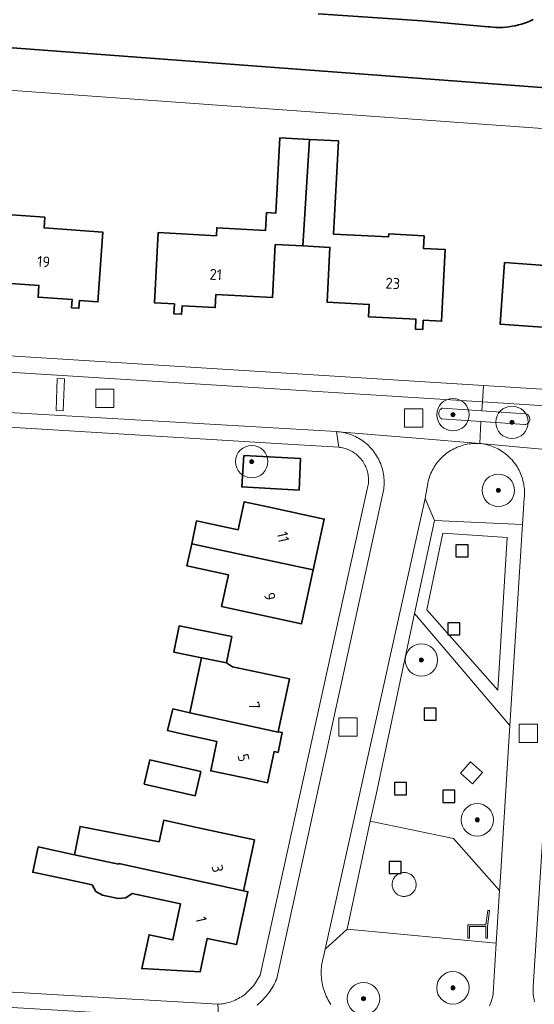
# Model space of a CAD drawing. Extents: x 154222 to 160093, y 456746 to 462495.
# Tile 125 of 254: x 157912 to 157975, y 461078 to 461199. Entities that reach past the tile are written whole.
import ezdxf
from ezdxf.enums import TextEntityAlignment as Align

# ---------------------------------------------------------------- set-up
doc = ezdxf.new("R2010")
doc.units = 0
doc.header["$LTSCALE"] = 0.75
doc.layers.get('0').update_dxf_attribs({"linetype": 'CONTINUOUS'})
for name, color, linetype, lineweight in [('B-XX-GK-BESCHOEIING-G', 252, 'GK-BESCHOEIING', 35), ('B-XX-GR-BEPLANTING_CULTUUR_BODEMBEDEKKER-GV', 252, 'CONTINUOUS', 18), ('B-XX-GR-BEPLANTING_CULTUUR_BOSPLANTSOEN-GV', 252, 'CONTINUOUS', 18), ('B-XX-GR-BEPLANTING_CULTUUR_HEESTERS-GV', 252, 'CONTINUOUS', 18), ('B-XX-GR-BOOM-S', 252, 'CONTINUOUS', 25), ('B-XX-GR-HAAG-GV', 252, 'CONTINUOUS', 13), ('B-XX-IE-MEUBILAIR_WEGMEUBILAIR-S', 252, 'CONTINUOUS', 25), ('B-XX-OG-BEBOUWING-GV', 6, 'CONTINUOUS', 35), ('B-XX-OG-BEBOUWING-T18', 1, 'CONTINUOUS', 18), ('B-XX-OG-TERREIN_CULTUURSCHEIDING-GV', 252, 'CONTINUOUS', 18), ('B-XX-OG-TERREIN_ERF-GV', 252, 'CONTINUOUS', 18), ('B-XX-OG-WATER_SLOOT-GV', 252, 'CONTINUOUS', 18), ('B-XX-RI-GWA_RIOOLPUT-S', 252, 'CONTINUOUS', 25), ('B-XX-VH-VERHARDING_BETONSTRAATSTEEN-GV', 252, 'CONTINUOUS', 18), ('B-XX-VH-VERHARDING_HOUTSNIPPERS-GV', 252, 'CONTINUOUS', 18), ('B-XX-VH-VERHARDING_STRAATBAKSTEEN-GV', 252, 'CONTINUOUS', 18), ('B-XX-VH-VERHARDING_TEGEL-GV', 252, 'CONTINUOUS', 18), ('B-XX-VH-VERHARDING_TEGEL_RUBBER-GV', 252, 'CONTINUOUS', 18)]:
    doc.layers.add(name, color=color, linetype=linetype, lineweight=lineweight)
doc.styles.add('NLCS-ISO-M-T18', font='NLCS-ISO.ttf', dxfattribs={"height": 1.8})
doc.linetypes.add('GK-BESCHOEIING', pattern='A,30,-5,[1,NLCS.SHX,S=1,R=0,X=0,Y=0],-5', length=40)

# ---------------------------------------------------------------- blocks, each defined once
blk = doc.blocks.new('SRI-PUT_INSPECTIEPUT_RIOOLPUT-SO')
at = {"color": 0, "linetype": 'ByBlock', "lineweight": 18}
blk.add_lwpolyline([(-1.125, -1.125), (1.125, -1.125), (1.125, 1.125), (-1.125, 1.125)], close=True, dxfattribs=at)
blk = doc.blocks.new('SIE-WEG_ZITBANK-SO')
at = {"color": 0, "linetype": 'ByBlock', "lineweight": 18}
blk.add_lwpolyline([(-0.91, -1.63), (-0.91, -0.2), (1.09, -0.2), (1.09, -1.63), (1.29, -1.63), (1.29, -0.21), (1.54, 1.78), (1.33, 1.78), (1.11, 0), (-1.11, 0), (-1.11, -1.63)], close=True, dxfattribs=at)
blk = doc.blocks.new('SIE-WEG_SPEELTOESTEL-SO')
at = {"flags": 128}
blk.add_lwpolyline([(-0.75, -0.75), (0.75, -0.75), (0.75, 0.75), (-0.75, 0.75)], close=True, dxfattribs=at)
blk = doc.blocks.new('SGR-BOOM_01-SO')
at = {"linetype": 'ByBlock', "lineweight": 18}
h = blk.add_hatch(color=0, dxfattribs=at)
h.dxf.hatch_style = 1
edge = h.paths.add_edge_path()
edge.add_arc((0, 0), 0.25, 0, 360)
at = {"color": 0, "linetype": 'ByBlock', "lineweight": 18}
for radius in [2, 0.25]:
    blk.add_circle((0, 0), radius, dxfattribs=at)

msp = doc.modelspace()

# ---------------------------------------------------------------- linework, layer by layer
at = {"layer": 'B-XX-GK-BESCHOEIING-G'}
for points in [[(157792.283, 461212.931), (157796.967, 461209.046), (157802.68, 461204.059), (158000, 461189.259), (158139.545, 461179.744)], [(157975.322, 461199.42), (157974.967, 461199.254), (157974.604, 461199.103), (157974.236, 461198.967), (157973.863, 461198.846), (157973.485, 461198.741), (157973.102, 461198.65), (157972.717, 461198.576), (157972.329, 461198.517), (157971.939, 461198.474), (157971.547, 461198.447), (157971.155, 461198.436), (157970.762, 461198.442), (157970.37, 461198.463), (157969.98, 461198.5), (157969.76, 461198.527), (157961.606, 461199.255), (157948.762, 461200.134)]]:
    msp.add_lwpolyline(points, dxfattribs=at)
at = {"layer": 'B-XX-GR-BEPLANTING_CULTUUR_BODEMBEDEKKER-GV'}
msp.add_lwpolyline([(157968.96, 461151.074), (157964.098, 461151.415), (157964.029, 461151.38), (157963.964, 461151.338), (157963.903, 461151.289), (157963.848, 461151.235), (157963.799, 461151.175), (157963.756, 461151.11), (157963.72, 461151.042), (157963.691, 461150.97), (157963.67, 461150.895), (157963.657, 461150.819), (157963.651, 461150.741), (157963.654, 461150.664), (157963.664, 461150.587), (157963.683, 461150.512), (157963.709, 461150.439), (157963.742, 461150.369), (157963.783, 461150.302), (157963.83, 461150.241), (157963.883, 461150.185), (157963.942, 461150.134), (157964.006, 461150.089), (157968.846, 461149.75), (157974.284, 461149.369), (157974.357, 461149.379), (157974.428, 461149.396), (157974.497, 461149.422), (157974.562, 461149.454), (157974.624, 461149.494), (157974.681, 461149.54), (157974.733, 461149.592), (157974.778, 461149.649), (157974.817, 461149.711), (157974.85, 461149.777), (157974.874, 461149.846), (157974.892, 461149.917), (157974.901, 461149.99), (157974.902, 461150.063), (157974.896, 461150.136), (157974.881, 461150.208), (157974.859, 461150.278), (157974.829, 461150.345), (157974.792, 461150.408), (157974.748, 461150.467), (157974.699, 461150.521), (157974.643, 461150.569), (157974.583, 461150.611), (157974.519, 461150.646), (157974.451, 461150.674), (157974.38, 461150.694), (157974.376, 461150.695)], close=True, dxfattribs=at)
at = {"layer": 'B-XX-GR-BEPLANTING_CULTUUR_BOSPLANTSOEN-GV'}
for points in [[(158123.398, 461180.845), (158000, 461189.259), (157802.68, 461204.059), (157802.63, 461203.198), (157774.687, 461204.82)], [(157779.228, 461199.393), (157839.944, 461195.31), (157856.467, 461194.201), (157856.481, 461194.461), (157857.083, 461194.428), (157899.571, 461191.479), (158000, 461184.26), (158017.013, 461183.05), (158032.064, 461182.027), (158032.08, 461182.33), (158036.211, 461182.127), (158036.197, 461181.746), (158036.284, 461181.74), (158051.349, 461180.72)], [(157959.554, 461199.395), (157961.606, 461199.255), (157969.76, 461198.527), (157969.98, 461198.499), (157970.37, 461198.462), (157970.762, 461198.442), (157971.155, 461198.437), (157971.547, 461198.447), (157971.939, 461198.474), (157972.329, 461198.517), (157972.717, 461198.576), (157973.102, 461198.65), (157973.484, 461198.741), (157973.863, 461198.846), (157974.236, 461198.967), (157974.604, 461199.103), (157974.966, 461199.254), (157975.322, 461199.42)]]:
    msp.add_lwpolyline(points, dxfattribs=at)
at = {"layer": 'B-XX-GR-BEPLANTING_CULTUUR_HEESTERS-GV'}
msp.add_lwpolyline([(157968.5, 461147.049), (157968.278, 461147.052), (157968.057, 461147.047), (157967.836, 461147.034), (157967.615, 461147.013), (157967.396, 461146.984), (157967.177, 461146.947), (157966.96, 461146.902), (157966.745, 461146.85), (157966.532, 461146.79), (157966.321, 461146.722), (157966.113, 461146.646), (157965.907, 461146.563), (157965.705, 461146.473), (157965.506, 461146.376), (157965.311, 461146.271), (157965.12, 461146.159), (157964.932, 461146.041), (157964.75, 461145.916), (157964.571, 461145.784), (157964.398, 461145.646), (157964.23, 461145.502), (157964.067, 461145.352), (157963.91, 461145.196), (157963.758, 461145.034), (157963.613, 461144.867), (157963.473, 461144.695), (157963.34, 461144.518), (157963.213, 461144.337), (157963.093, 461144.15), (157962.98, 461143.96), (157962.873, 461143.766), (157962.774, 461143.568), (157962.682, 461143.366), (157962.597, 461143.162), (157962.52, 461142.954), (157962.45, 461142.744), (157962.388, 461142.531), (157962.344, 461142.36), (157961.951, 461140.247), (157963.126, 461137.527), (157974.004, 461137.012), (157974.21, 461140.282), (157974.229, 461140.503), (157974.241, 461140.724), (157974.245, 461140.945), (157974.24, 461141.167), (157974.228, 461141.388), (157974.207, 461141.609), (157974.179, 461141.828), (157974.143, 461142.047), (157974.098, 461142.264), (157974.047, 461142.479), (157973.987, 461142.693), (157973.92, 461142.904), (157973.845, 461143.112), (157973.762, 461143.318), (157973.672, 461143.521), (157973.575, 461143.72), (157973.471, 461143.915), (157973.36, 461144.107), (157973.242, 461144.294), (157973.117, 461144.477), (157972.986, 461144.656), (157972.848, 461144.83), (157972.705, 461144.998), (157972.555, 461145.161), (157972.399, 461145.319), (157972.238, 461145.471), (157972.072, 461145.617), (157971.9, 461145.757), (157971.723, 461145.891), (157971.542, 461146.018), (157971.356, 461146.139), (157971.166, 461146.253), (157970.972, 461146.36), (157970.774, 461146.459), (157970.573, 461146.552), (157970.369, 461146.637), (157970.161, 461146.715), (157969.951, 461146.786), (157969.739, 461146.848), (157969.524, 461146.903), (157969.308, 461146.95), (157969.089, 461146.99), (157968.87, 461147.021), (157968.721, 461147.038)], close=True, dxfattribs=at)
msp.add_lwpolyline([(157969.919, 461077.549), (157970.005, 461077.75), (157970.083, 461077.954), (157970.153, 461078.161), (157970.216, 461078.37), (157970.271, 461078.581), (157970.319, 461078.794), (157970.358, 461079.009), (157970.377, 461079.129), (157970.763, 461085.303), (157952.345, 461087.043), (157949.61, 461084.566), (157949.165, 461082.552), (157949.142, 461082.311), (157949.126, 461082.07), (157949.119, 461081.828), (157949.12, 461081.587), (157949.128, 461081.345), (157949.145, 461081.104), (157949.17, 461080.863), (157949.202, 461080.624), (157949.243, 461080.386), (157949.291, 461080.149), (157949.347, 461079.914), (157949.411, 461079.681), (157949.483, 461079.45), (157949.562, 461079.221), (157949.649, 461078.996), (157949.743, 461078.773), (157949.845, 461078.554), (157949.953, 461078.338), (157950.069, 461078.125), (157950.192, 461077.917), (157950.321, 461077.713)], dxfattribs=at)
at = {"layer": 'B-XX-GR-HAAG-GV'}
msp.add_lwpolyline([(157968.96, 461151.074), (157964.098, 461151.415), (157964.029, 461151.38), (157963.964, 461151.338), (157963.903, 461151.289), (157963.848, 461151.235), (157963.799, 461151.175), (157963.756, 461151.11), (157963.72, 461151.042), (157963.691, 461150.97), (157963.67, 461150.895), (157963.657, 461150.819), (157963.651, 461150.741), (157963.654, 461150.664), (157963.664, 461150.587), (157963.683, 461150.512), (157963.709, 461150.439), (157963.742, 461150.369), (157963.783, 461150.302), (157963.83, 461150.241), (157963.883, 461150.185), (157963.942, 461150.134), (157964.006, 461150.089), (157968.846, 461149.75), (157974.284, 461149.369), (157974.357, 461149.379), (157974.428, 461149.396), (157974.497, 461149.422), (157974.562, 461149.454), (157974.624, 461149.494), (157974.681, 461149.54), (157974.733, 461149.592), (157974.778, 461149.649), (157974.817, 461149.711), (157974.85, 461149.777), (157974.874, 461149.846), (157974.892, 461149.917), (157974.901, 461149.99), (157974.902, 461150.063), (157974.896, 461150.136), (157974.881, 461150.208), (157974.859, 461150.278), (157974.829, 461150.345), (157974.792, 461150.408), (157974.748, 461150.467), (157974.699, 461150.521), (157974.643, 461150.569), (157974.583, 461150.611), (157974.519, 461150.646), (157974.451, 461150.674), (157974.38, 461150.694), (157974.376, 461150.695)], close=True, dxfattribs=at)
at = {"layer": 'B-XX-OG-BEBOUWING-GV'}
for points in [[(157908.845, 461189.339), (157905.303, 461189.585), (157905.126, 461186.644), (157904.369, 461174.028), (157907.796, 461173.794), (157907.334, 461167.044), (157914.252, 461166.57), (157914.152, 461165.11), (157918.36, 461164.821), (157918.291, 461163.814), (157919.188, 461163.752), (157919.253, 461164.687), (157921.53, 461164.53), (157922.126, 461173.161), (157914.883, 461173.662), (157914.975, 461174.993), (157907.884, 461175.485), (157908.641, 461186.4)], [(157947.689, 461184.611), (157944.03, 461184.805), (157943.536, 461175.493), (157942.367, 461175.555), (157942.249, 461173.364), (157936.222, 461173.688), (157936.169, 461172.704), (157928.994, 461173.085), (157928.533, 461164.413), (157930.985, 461164.286), (157930.922, 461163.06), (157931.883, 461163.01), (157931.937, 461164.033), (157936.025, 461163.82), (157936.109, 461165.43), (157943.099, 461165.069), (157943.438, 461171.619), (157946.873, 461171.441)], [(157947.689, 461184.611), (157946.873, 461171.441), (157950.205, 461171.269), (157949.855, 461164.497), (157955.057, 461164.228), (157954.977, 461162.702), (157956.709, 461162.612), (157960.824, 461162.398), (157960.76, 461161.166), (157961.664, 461161.119), (157961.724, 461162.262), (157963.995, 461162.144), (157964.456, 461170.997), (157961.76, 461171.138), (157961.841, 461172.704), (157957.467, 461172.936), (157957.447, 461172.556), (157950.648, 461172.916), (157951.257, 461184.422)], [(157977.175, 461175.346), (157976.823, 461170.408), (157977.412, 461170.366), (157977.315, 461168.998), (157971.79, 461169.387), (157971.253, 461161.778), (157979.929, 461161.165), (157982.322, 461160.996), (157982.526, 461163.992), (157982.832, 461168.476), (157983.067, 461168.46), (157983.155, 461169.686), (157986.156, 461169.473), (157986.803, 461178.582), (157983.467, 461178.819), (157983.189, 461174.918)], [(157946.561, 461145.167), (157939.576, 461145.544), (157939.313, 461141.664), (157946.402, 461141.28)], [(157942.514, 461139.194), (157939.602, 461139.815), (157938.858, 461136.37), (157933.735, 461137.475), (157933.127, 461134.657), (157938.651, 461133.455), (157941.176, 461132.917), (157948.132, 461131.407), (157949.493, 461137.707)], [(157938.651, 461133.455), (157933.127, 461134.657), (157932.538, 461131.926), (157937.661, 461130.82), (157936.815, 461126.9), (157946.697, 461124.766), (157948.132, 461131.407), (157941.176, 461132.917)], [(157938.082, 461123.179), (157931.588, 461124.502), (157930.927, 461121.256), (157934.336, 461120.561), (157937.421, 461119.933)], [(157937.421, 461119.933), (157934.336, 461120.561), (157932.909, 461113.774), (157943.813, 461111.386), (157943.82, 461111.419), (157945.193, 461117.955), (157938.185, 461119.427)], [(157932.903, 461113.742), (157930.798, 461114.237), (157930.725, 461113.935), (157930.154, 461111.561), (157931.554, 461111.251), (157936.248, 461110.213), (157935.487, 461106.589), (157940.247, 461105.589), (157942.496, 461105.117), (157943.306, 461108.973), (157943.795, 461108.87), (157944.309, 461111.317), (157943.82, 461111.419), (157943.813, 461111.386), (157932.909, 461113.774)], [(157934.238, 461106.505), (157927.941, 461107.935), (157927.264, 461104.952), (157933.561, 461103.522)], [(157933.771, 461099.6), (157929.663, 461100.481), (157929.095, 461097.828), (157919.332, 461099.732), (157918.649, 461096.228), (157924.089, 461095.064), (157924.11, 461095.163), (157939.528, 461091.775), (157940.878, 461098.078)], [(157924.11, 461095.163), (157924.089, 461095.064), (157918.649, 461096.228), (157914.17, 461097.186), (157913.488, 461094.071), (157917.981, 461093.109), (157920.807, 461092.504), (157921.277, 461091.69), (157922.1, 461091.235), (157924.056, 461090.817), (157924.99, 461090.924), (157925.774, 461091.441), (157931.759, 461090.16), (157930.807, 461085.711), (157927.854, 461086.342), (157926.959, 461082.157), (157934.151, 461081.754), (157935.039, 461085.899), (157938.667, 461085.123), (157940.066, 461091.657), (157939.528, 461091.775)]]:
    msp.add_lwpolyline(points, close=True, dxfattribs=at)
at = {"layer": 'B-XX-OG-TERREIN_CULTUURSCHEIDING-GV'}
for points in [[(157972.449, 461112.203), (157960.669, 461126.017), (157955.901, 461103.691), (157955.195, 461100.384), (157965.463, 461098.217), (157971.17, 461091.802), (157971.195, 461092.193)], [(157966.344, 461106.309), (157967.561, 461107.69), (157969.036, 461106.371), (157967.819, 461104.99)]]:
    msp.add_lwpolyline(points, close=True, dxfattribs=at)
at = {"layer": 'B-XX-OG-TERREIN_ERF-GV'}
for points in [[(158038.097, 461155.523), (158034.15, 461155.794), (158034.523, 461161.227), (158026.589, 461161.772), (158026.699, 461163.358), (158023.663, 461163.567), (158023.179, 461156.538), (158019.18, 461156.813), (158020.092, 461170.067), (158029.566, 461169.415), (158030.224, 461178.983), (158031.9, 461178.868), (158032.064, 461182.027), (158017.013, 461183.05), (158000, 461184.26), (157899.571, 461191.479), (157857.083, 461194.428), (157856.481, 461194.461), (157856.467, 461194.201), (157839.944, 461195.31), (157779.228, 461199.393)], [(157907.884, 461175.485), (157914.975, 461174.993), (157914.883, 461173.662), (157922.126, 461173.161), (157921.53, 461164.53), (157919.253, 461164.687), (157919.188, 461163.752), (157918.291, 461163.814), (157918.36, 461164.821), (157914.152, 461165.11), (157914.252, 461166.57), (157907.334, 461167.044)], [(157777.227, 461166.179), (157807.138, 461164.317), (157809.322, 461164.181), (157821.937, 461163.396), (157836.889, 461162.465), (157969.175, 461154.208), (158000, 461152.284), (158011.75, 461151.777), (158014.98, 461151.637), (158015.492, 461151.603), (158016.112, 461151.562), (158024.803, 461150.982), (158024.655, 461148.825), (158033.72, 461148.309), (158039.657, 461147.972)], [(157908.822, 461079.376), (157936.352, 461077.755), (157936.573, 461077.771), (157936.793, 461077.796), (157937.012, 461077.828), (157937.231, 461077.868), (157937.447, 461077.916), (157937.661, 461077.972), (157937.874, 461078.035), (157938.084, 461078.106), (157938.291, 461078.185), (157938.495, 461078.271), (157938.696, 461078.365), (157938.894, 461078.465), (157939.087, 461078.573), (157939.277, 461078.687), (157939.462, 461078.809), (157939.643, 461078.937), (157939.766, 461079.029), (157940.82, 461080.07), (157941.595, 461081.333), (157954.813, 461141.403), (157954.859, 461141.577), (157954.898, 461141.753), (157954.929, 461141.93), (157954.952, 461142.108), (157954.967, 461142.288), (157954.974, 461142.468), (157954.973, 461142.647), (157954.963, 461142.827), (157954.946, 461143.006), (157954.921, 461143.184), (157954.889, 461143.361), (157954.848, 461143.537), (157954.799, 461143.71), (157954.743, 461143.881), (157954.68, 461144.049), (157954.609, 461144.214), (157954.53, 461144.376), (157954.445, 461144.535), (157954.352, 461144.689), (157954.253, 461144.839), (157954.147, 461144.985), (157954.035, 461145.126), (157953.917, 461145.261), (157953.793, 461145.391), (157953.663, 461145.516), (157953.528, 461145.635), (157953.387, 461145.747), (157953.242, 461145.853), (157953.092, 461145.953), (157952.938, 461146.046), (157952.78, 461146.132), (157952.618, 461146.211), (157952.453, 461146.282), (157952.285, 461146.346), (157952.114, 461146.403), (157951.941, 461146.452), (157951.766, 461146.493), (157951.589, 461146.527), (157951.411, 461146.552), (157951.319, 461146.562), (157945.663, 461146.905), (157905.125, 461149.362)]]:
    msp.add_lwpolyline(points, dxfattribs=at)
for points in [[(157947.689, 461184.611), (157951.257, 461184.422), (157950.648, 461172.916), (157957.447, 461172.556), (157957.467, 461172.936), (157961.841, 461172.704), (157961.76, 461171.138), (157964.456, 461170.997), (157963.995, 461162.144), (157961.724, 461162.262), (157961.664, 461161.119), (157960.76, 461161.166), (157960.824, 461162.398), (157956.709, 461162.612), (157954.977, 461162.702), (157955.057, 461164.228), (157949.855, 461164.497), (157950.205, 461171.269), (157946.873, 461171.441), (157943.438, 461171.619), (157943.099, 461165.069), (157936.109, 461165.43), (157936.025, 461163.82), (157931.937, 461164.033), (157931.883, 461163.01), (157930.922, 461163.06), (157930.985, 461164.286), (157928.533, 461164.413), (157928.994, 461173.085), (157936.169, 461172.704), (157936.222, 461173.688), (157942.249, 461173.364), (157942.367, 461175.555), (157943.536, 461175.493), (157944.03, 461184.805)], [(157977.175, 461175.346), (157983.189, 461174.918), (157983.467, 461178.819), (157986.803, 461178.582), (157986.156, 461169.473), (157983.155, 461169.686), (157983.067, 461168.46), (157982.832, 461168.476), (157982.526, 461163.992), (157982.322, 461160.996), (157979.929, 461161.165), (157971.253, 461161.778), (157971.79, 461169.387), (157977.315, 461168.998), (157977.412, 461170.366), (157976.823, 461170.408)], [(157946.561, 461145.167), (157946.402, 461141.28), (157939.313, 461141.664), (157939.576, 461145.544)], [(157933.127, 461134.657), (157933.735, 461137.475), (157938.858, 461136.37), (157939.602, 461139.815), (157942.514, 461139.194), (157949.493, 461137.707), (157948.132, 461131.407), (157946.697, 461124.766), (157936.815, 461126.9), (157937.661, 461130.82), (157932.538, 461131.926)], [(157934.336, 461120.561), (157930.927, 461121.256), (157931.588, 461124.502), (157938.082, 461123.179), (157937.421, 461119.933), (157938.185, 461119.427), (157945.193, 461117.955), (157943.82, 461111.419), (157944.309, 461111.317), (157943.795, 461108.87), (157943.306, 461108.973), (157942.496, 461105.117), (157940.247, 461105.589), (157935.487, 461106.589), (157936.248, 461110.213), (157931.554, 461111.251), (157930.154, 461111.561), (157930.725, 461113.935), (157930.798, 461114.237), (157932.903, 461113.742), (157932.909, 461113.774)], [(157934.238, 461106.505), (157933.561, 461103.522), (157927.264, 461104.952), (157927.941, 461107.935)], [(157933.771, 461099.6), (157940.878, 461098.078), (157939.528, 461091.775), (157940.066, 461091.657), (157938.667, 461085.123), (157935.039, 461085.899), (157934.151, 461081.754), (157926.959, 461082.157), (157927.854, 461086.342), (157930.807, 461085.711), (157931.759, 461090.16), (157925.774, 461091.441), (157924.99, 461090.924), (157924.056, 461090.817), (157922.1, 461091.235), (157921.277, 461091.69), (157920.807, 461092.504), (157917.981, 461093.109), (157913.488, 461094.071), (157914.17, 461097.186), (157918.649, 461096.228), (157919.332, 461099.732), (157929.095, 461097.828), (157929.663, 461100.481)]]:
    msp.add_lwpolyline(points, close=True, dxfattribs=at)
at = {"layer": 'B-XX-OG-WATER_SLOOT-GV'}
for points in [[(157792.283, 461212.931), (157796.967, 461209.046), (157802.68, 461204.059), (158000, 461189.259), (158123.398, 461180.845)], [(157975.322, 461199.42), (157974.966, 461199.254), (157974.604, 461199.103), (157974.236, 461198.967), (157973.863, 461198.846), (157973.484, 461198.741), (157973.102, 461198.65), (157972.717, 461198.576), (157972.329, 461198.517), (157971.939, 461198.474), (157971.547, 461198.447), (157971.155, 461198.437), (157970.762, 461198.442), (157970.37, 461198.462), (157969.98, 461198.499), (157969.76, 461198.527), (157961.606, 461199.255), (157959.554, 461199.395)]]:
    msp.add_lwpolyline(points, dxfattribs=at)
at = {"layer": 'B-XX-VH-VERHARDING_BETONSTRAATSTEEN-GV'}
msp.add_lwpolyline([(157917.39, 461155.017), (157916.502, 461155.049), (157916.36, 461151.104), (157917.248, 461151.073)], close=True, dxfattribs=at)
at = {"layer": 'B-XX-VH-VERHARDING_HOUTSNIPPERS-GV'}
for points in [[(157972.115, 461135.434), (157964.172, 461135.955), (157962.159, 461126.476), (157970.949, 461116.547)], [(157969.036, 461106.371), (157967.561, 461107.69), (157966.344, 461106.309), (157967.819, 461104.99)]]:
    msp.add_lwpolyline(points, close=True, dxfattribs=at)
at = {"layer": 'B-XX-VH-VERHARDING_STRAATBAKSTEEN-GV'}
for points in [[(157894.128, 461151.805), (157951.016, 461148.505), (157951.199, 461148.491), (157951.251, 461148.486), (157960.852, 461147.69), (157968.721, 461147.038), (157968.846, 461149.75), (157964.006, 461150.089), (157963.942, 461150.134), (157963.883, 461150.185), (157963.83, 461150.241), (157963.783, 461150.302), (157963.742, 461150.369), (157963.709, 461150.439), (157963.683, 461150.512), (157963.664, 461150.587), (157963.654, 461150.664), (157963.651, 461150.741), (157963.657, 461150.819), (157963.67, 461150.895), (157963.691, 461150.97), (157963.72, 461151.042), (157963.756, 461151.11), (157963.799, 461151.175), (157963.848, 461151.235), (157963.903, 461151.289), (157963.964, 461151.338), (157964.029, 461151.38), (157964.098, 461151.415), (157968.96, 461151.074), (157969.035, 461152.171), (157809.198, 461162.209)], [(158000, 461150.226), (157969.035, 461152.171), (157968.96, 461151.074), (157974.376, 461150.695), (157974.38, 461150.694), (157974.451, 461150.674), (157974.519, 461150.646), (157974.583, 461150.611), (157974.643, 461150.569), (157974.699, 461150.521), (157974.748, 461150.467), (157974.792, 461150.408), (157974.829, 461150.345), (157974.859, 461150.278), (157974.881, 461150.208), (157974.896, 461150.136), (157974.902, 461150.063), (157974.901, 461149.99), (157974.892, 461149.917), (157974.874, 461149.846), (157974.85, 461149.777), (157974.817, 461149.711), (157974.778, 461149.649), (157974.733, 461149.592), (157974.681, 461149.54), (157974.624, 461149.494), (157974.562, 461149.454), (157974.497, 461149.422), (157974.428, 461149.396), (157974.357, 461149.379), (157974.284, 461149.369), (157968.846, 461149.75), (157968.721, 461147.038), (157977.279, 461146.246)], [(157950.321, 461077.713), (157950.192, 461077.917), (157950.069, 461078.125), (157949.953, 461078.338), (157949.845, 461078.554), (157949.743, 461078.773), (157949.649, 461078.996), (157949.562, 461079.221), (157949.483, 461079.45), (157949.411, 461079.681), (157949.347, 461079.914), (157949.291, 461080.149), (157949.243, 461080.386), (157949.202, 461080.624), (157949.17, 461080.863), (157949.145, 461081.104), (157949.128, 461081.345), (157949.12, 461081.587), (157949.119, 461081.828), (157949.126, 461082.07), (157949.142, 461082.311), (157949.165, 461082.552), (157949.61, 461084.566), (157961.951, 461140.247), (157962.344, 461142.36), (157962.388, 461142.531), (157962.45, 461142.744), (157962.52, 461142.954), (157962.597, 461143.162), (157962.682, 461143.366), (157962.774, 461143.568), (157962.873, 461143.766), (157962.98, 461143.96), (157963.093, 461144.15), (157963.213, 461144.337), (157963.34, 461144.518), (157963.473, 461144.695), (157963.613, 461144.867), (157963.758, 461145.034), (157963.91, 461145.196), (157964.067, 461145.352), (157964.23, 461145.502), (157964.398, 461145.646), (157964.571, 461145.784), (157964.75, 461145.916), (157964.932, 461146.041), (157965.12, 461146.159), (157965.311, 461146.271), (157965.506, 461146.376), (157965.705, 461146.473), (157965.907, 461146.563), (157966.113, 461146.646), (157966.321, 461146.722), (157966.532, 461146.79), (157966.745, 461146.85), (157966.96, 461146.902), (157967.177, 461146.947), (157967.396, 461146.984), (157967.615, 461147.013), (157967.836, 461147.034), (157968.057, 461147.047), (157968.278, 461147.052), (157968.5, 461147.049), (157968.721, 461147.038), (157960.852, 461147.69), (157951.251, 461148.486), (157951.422, 461148.466), (157951.644, 461148.433), (157951.865, 461148.392), (157952.084, 461148.344), (157952.301, 461148.288), (157952.516, 461148.223), (157952.728, 461148.152), (157952.938, 461148.073), (157953.145, 461147.986), (157953.349, 461147.892), (157953.549, 461147.791), (157953.746, 461147.683), (157953.938, 461147.568), (157954.126, 461147.446), (157954.31, 461147.317), (157954.489, 461147.182), (157954.663, 461147.041), (157954.832, 461146.894), (157954.996, 461146.74), (157955.154, 461146.581), (157955.306, 461146.416), (157955.453, 461146.246), (157955.593, 461146.071), (157955.727, 461145.891), (157955.854, 461145.707), (157955.975, 461145.518), (157956.089, 461145.324), (157956.196, 461145.127), (157956.295, 461144.926), (157956.388, 461144.722), (157956.473, 461144.514), (157956.551, 461144.304), (157956.621, 461144.091), (157956.684, 461143.876), (157956.739, 461143.658), (157956.786, 461143.439), (157956.825, 461143.218), (157956.856, 461142.996), (157956.88, 461142.773), (157956.895, 461142.549), (157956.903, 461142.325), (157956.902, 461142.101), (157956.894, 461141.877), (157956.877, 461141.653), (157956.852, 461141.43), (157956.82, 461141.208), (157943.654, 461080.951), (157943.639, 461080.913), (157943.536, 461080.677), (157943.426, 461080.444), (157943.309, 461080.214), (157943.185, 461079.989), (157943.054, 461079.767), (157942.917, 461079.549), (157942.772, 461079.336), (157942.621, 461079.128), (157942.464, 461078.924), (157942.3, 461078.725), (157942.13, 461078.531), (157941.955, 461078.343), (157941.773, 461078.16), (157941.586, 461077.983), (157941.394, 461077.812), (157941.196, 461077.647)], [(157977.279, 461146.246), (157968.721, 461147.038), (157968.87, 461147.021), (157969.089, 461146.99), (157969.308, 461146.95), (157969.524, 461146.903), (157969.739, 461146.848), (157969.951, 461146.786), (157970.161, 461146.715), (157970.369, 461146.637), (157970.573, 461146.552), (157970.774, 461146.459), (157970.972, 461146.36), (157971.166, 461146.253), (157971.356, 461146.139), (157971.542, 461146.018), (157971.723, 461145.891), (157971.9, 461145.757), (157972.072, 461145.617), (157972.238, 461145.471), (157972.399, 461145.319), (157972.555, 461145.161), (157972.705, 461144.998), (157972.848, 461144.83), (157972.986, 461144.656), (157973.117, 461144.477), (157973.242, 461144.294), (157973.36, 461144.107), (157973.471, 461143.915), (157973.575, 461143.72), (157973.672, 461143.521), (157973.762, 461143.318), (157973.845, 461143.112), (157973.92, 461142.904), (157973.987, 461142.693), (157974.047, 461142.479), (157974.098, 461142.264), (157974.143, 461142.047), (157974.179, 461141.828), (157974.207, 461141.609), (157974.228, 461141.388), (157974.24, 461141.167), (157974.245, 461140.945), (157974.241, 461140.724), (157974.229, 461140.503), (157974.21, 461140.282), (157974.004, 461137.012), (157972.449, 461112.203), (157971.195, 461092.193), (157971.17, 461091.802), (157970.763, 461085.303), (157970.377, 461079.129), (157970.358, 461079.009), (157970.319, 461078.794), (157970.271, 461078.581), (157970.216, 461078.37), (157970.153, 461078.161), (157970.083, 461077.954), (157970.005, 461077.75), (157969.919, 461077.549)], [(157975.477, 461078.059), (157975.429, 461078.288), (157975.388, 461078.518), (157975.355, 461078.749), (157975.33, 461078.981), (157975.312, 461079.214), (157975.303, 461079.447), (157975.302, 461079.681), (157975.309, 461079.914), (157979.126, 461139.866)]]:
    msp.add_lwpolyline(points, dxfattribs=at)
for points in [[(157916.36, 461151.104), (157916.502, 461155.049), (157917.39, 461155.017), (157917.248, 461151.073)], [(157963.126, 461137.527), (157961.951, 461140.247), (157949.61, 461084.566), (157952.345, 461087.043), (157955.195, 461100.384), (157955.901, 461103.691), (157960.669, 461126.017)]]:
    msp.add_lwpolyline(points, close=True, dxfattribs=at)
at = {"layer": 'B-XX-VH-VERHARDING_TEGEL-GV'}
for points in [[(157821.937, 461163.396), (157809.322, 461164.181), (157809.198, 461162.209), (157969.035, 461152.171), (157969.175, 461154.208), (157836.889, 461162.465)], [(158000, 461152.284), (157969.175, 461154.208), (157969.035, 461152.171), (158000, 461150.226), (158011.684, 461149.562), (158011.75, 461151.777)], [(157951.016, 461148.505), (157894.128, 461151.805), (157894.978, 461149.977), (157905.125, 461149.362), (157945.663, 461146.905), (157951.319, 461146.562)], [(157974.004, 461137.012), (157963.126, 461137.527), (157960.669, 461126.017), (157972.449, 461112.203)], [(157962.159, 461126.476), (157964.172, 461135.955), (157972.115, 461135.434), (157970.949, 461116.547)], [(157965.463, 461098.217), (157955.195, 461100.384), (157952.345, 461087.043), (157970.763, 461085.303), (157971.17, 461091.802)], [(157959.304, 461094.038), (157959.413, 461094.04), (157959.521, 461094.033), (157959.629, 461094.018), (157959.735, 461093.995), (157959.84, 461093.964), (157959.942, 461093.926), (157960.041, 461093.881), (157960.136, 461093.828), (157960.227, 461093.769), (157960.313, 461093.703), (157960.395, 461093.631), (157960.471, 461093.553), (157960.541, 461093.469), (157960.604, 461093.381), (157960.661, 461093.288), (157960.711, 461093.192), (157960.754, 461093.092), (157960.79, 461092.989), (157960.817, 461092.884), (157960.837, 461092.777), (157960.849, 461092.669), (157960.853, 461092.56), (157960.851, 461092.481), (157960.841, 461092.372), (157960.823, 461092.265), (157960.798, 461092.159), (157960.764, 461092.056), (157960.724, 461091.955), (157960.676, 461091.857), (157960.62, 461091.764), (157960.559, 461091.674), (157960.49, 461091.589), (157960.416, 461091.51), (157960.336, 461091.436), (157960.251, 461091.369), (157960.161, 461091.307), (157960.067, 461091.253), (157959.969, 461091.205), (157959.868, 461091.165), (157959.764, 461091.133), (157959.658, 461091.108), (157959.551, 461091.091), (157959.442, 461091.082), (157959.333, 461091.08), (157959.225, 461091.087), (157959.117, 461091.102), (157959.011, 461091.125), (157958.906, 461091.155), (157958.804, 461091.194), (157958.705, 461091.239), (157958.61, 461091.292), (157958.519, 461091.351), (157958.433, 461091.417), (157958.351, 461091.489), (157958.275, 461091.567), (157958.205, 461091.651), (157958.142, 461091.739), (157958.085, 461091.832), (157958.035, 461091.928), (157957.992, 461092.028), (157957.957, 461092.131), (157957.929, 461092.236), (157957.909, 461092.343), (157957.897, 461092.451), (157957.893, 461092.56), (157957.895, 461092.639), (157957.905, 461092.747), (157957.923, 461092.855), (157957.948, 461092.961), (157957.981, 461093.064), (157958.022, 461093.165), (157958.07, 461093.263), (157958.126, 461093.356), (157958.187, 461093.446), (157958.256, 461093.531), (157958.33, 461093.61), (157958.41, 461093.684), (157958.495, 461093.751), (157958.585, 461093.813), (157958.679, 461093.867), (157958.777, 461093.915), (157958.878, 461093.955), (157958.982, 461093.987), (157959.088, 461094.012), (157959.195, 461094.029)], [(157908.822, 461079.376), (157880.293, 461081.055), (157880.573, 461079.187), (157936.469, 461075.815), (157936.352, 461077.755)]]:
    msp.add_lwpolyline(points, close=True, dxfattribs=at)
for points in [[(157941.196, 461077.647), (157941.394, 461077.812), (157941.586, 461077.983), (157941.773, 461078.16), (157941.955, 461078.343), (157942.13, 461078.531), (157942.3, 461078.725), (157942.464, 461078.924), (157942.621, 461079.128), (157942.772, 461079.336), (157942.917, 461079.549), (157943.054, 461079.767), (157943.185, 461079.989), (157943.309, 461080.214), (157943.426, 461080.444), (157943.536, 461080.677), (157943.639, 461080.913), (157943.654, 461080.951), (157956.82, 461141.208), (157956.852, 461141.43), (157956.877, 461141.653), (157956.894, 461141.877), (157956.902, 461142.101), (157956.903, 461142.325), (157956.895, 461142.549), (157956.88, 461142.773), (157956.856, 461142.996), (157956.825, 461143.218), (157956.786, 461143.439), (157956.739, 461143.658), (157956.684, 461143.876), (157956.621, 461144.091), (157956.551, 461144.304), (157956.473, 461144.514), (157956.388, 461144.722), (157956.295, 461144.926), (157956.196, 461145.127), (157956.089, 461145.324), (157955.975, 461145.518), (157955.854, 461145.707), (157955.727, 461145.891), (157955.593, 461146.071), (157955.453, 461146.246), (157955.306, 461146.416), (157955.154, 461146.581), (157954.996, 461146.74), (157954.832, 461146.894), (157954.663, 461147.041), (157954.489, 461147.182), (157954.31, 461147.317), (157954.126, 461147.446), (157953.938, 461147.568), (157953.746, 461147.683), (157953.549, 461147.791), (157953.349, 461147.892), (157953.145, 461147.986), (157952.938, 461148.073), (157952.728, 461148.152), (157952.516, 461148.223), (157952.301, 461148.288), (157952.084, 461148.344), (157951.865, 461148.392), (157951.644, 461148.433), (157951.422, 461148.466), (157951.251, 461148.486), (157951.199, 461148.491), (157951.016, 461148.505), (157951.319, 461146.562), (157951.411, 461146.552), (157951.589, 461146.527), (157951.766, 461146.493), (157951.941, 461146.452), (157952.114, 461146.403), (157952.285, 461146.346), (157952.453, 461146.282), (157952.618, 461146.211), (157952.78, 461146.132), (157952.938, 461146.046), (157953.092, 461145.953), (157953.242, 461145.853), (157953.387, 461145.747), (157953.528, 461145.635), (157953.663, 461145.516), (157953.793, 461145.391), (157953.917, 461145.261), (157954.035, 461145.126), (157954.147, 461144.985), (157954.253, 461144.839), (157954.352, 461144.689), (157954.445, 461144.535), (157954.53, 461144.376), (157954.609, 461144.214), (157954.68, 461144.049), (157954.743, 461143.881), (157954.799, 461143.71), (157954.848, 461143.537), (157954.889, 461143.361), (157954.921, 461143.184), (157954.946, 461143.006), (157954.963, 461142.827), (157954.973, 461142.647), (157954.974, 461142.468), (157954.967, 461142.288), (157954.952, 461142.108), (157954.929, 461141.93), (157954.898, 461141.753), (157954.859, 461141.577), (157954.813, 461141.403), (157941.595, 461081.333), (157940.82, 461080.07), (157939.766, 461079.029), (157939.643, 461078.937), (157939.462, 461078.809), (157939.277, 461078.687), (157939.087, 461078.573), (157938.894, 461078.465), (157938.696, 461078.365), (157938.495, 461078.271), (157938.291, 461078.185), (157938.084, 461078.106), (157937.874, 461078.035), (157937.661, 461077.972), (157937.447, 461077.916), (157937.231, 461077.868), (157937.012, 461077.828), (157936.793, 461077.796), (157936.573, 461077.771), (157936.352, 461077.755), (157936.469, 461075.815)], [(157979.126, 461139.866), (157975.309, 461079.914), (157975.302, 461079.681), (157975.303, 461079.447), (157975.312, 461079.214), (157975.33, 461078.981), (157975.355, 461078.749), (157975.388, 461078.518), (157975.429, 461078.288), (157975.477, 461078.059)]]:
    msp.add_lwpolyline(points, dxfattribs=at)
at = {"layer": 'B-XX-VH-VERHARDING_TEGEL_RUBBER-GV'}
msp.add_lwpolyline([(157959.521, 461094.033), (157959.413, 461094.04), (157959.304, 461094.038), (157959.195, 461094.029), (157959.088, 461094.012), (157958.982, 461093.987), (157958.878, 461093.955), (157958.777, 461093.915), (157958.679, 461093.867), (157958.585, 461093.813), (157958.495, 461093.751), (157958.41, 461093.684), (157958.33, 461093.61), (157958.256, 461093.531), (157958.187, 461093.446), (157958.126, 461093.356), (157958.07, 461093.263), (157958.022, 461093.165), (157957.981, 461093.064), (157957.948, 461092.961), (157957.923, 461092.855), (157957.905, 461092.747), (157957.895, 461092.639), (157957.893, 461092.56), (157957.897, 461092.451), (157957.909, 461092.343), (157957.929, 461092.236), (157957.957, 461092.131), (157957.992, 461092.028), (157958.035, 461091.928), (157958.085, 461091.832), (157958.142, 461091.739), (157958.205, 461091.651), (157958.275, 461091.567), (157958.351, 461091.489), (157958.433, 461091.417), (157958.519, 461091.351), (157958.61, 461091.292), (157958.705, 461091.239), (157958.804, 461091.194), (157958.906, 461091.155), (157959.011, 461091.125), (157959.117, 461091.102), (157959.225, 461091.087), (157959.333, 461091.08), (157959.442, 461091.082), (157959.551, 461091.091), (157959.658, 461091.108), (157959.764, 461091.133), (157959.868, 461091.165), (157959.969, 461091.205), (157960.067, 461091.253), (157960.161, 461091.307), (157960.251, 461091.369), (157960.336, 461091.436), (157960.416, 461091.51), (157960.49, 461091.589), (157960.559, 461091.674), (157960.62, 461091.764), (157960.676, 461091.857), (157960.724, 461091.955), (157960.764, 461092.056), (157960.798, 461092.159), (157960.823, 461092.265), (157960.841, 461092.372), (157960.851, 461092.481), (157960.853, 461092.56), (157960.849, 461092.669), (157960.837, 461092.777), (157960.817, 461092.884), (157960.79, 461092.989), (157960.754, 461093.092), (157960.711, 461093.192), (157960.661, 461093.288), (157960.604, 461093.381), (157960.541, 461093.469), (157960.471, 461093.553), (157960.395, 461093.631), (157960.313, 461093.703), (157960.227, 461093.769), (157960.136, 461093.828), (157960.041, 461093.881), (157959.942, 461093.926), (157959.84, 461093.964), (157959.735, 461093.995), (157959.629, 461094.018)], close=True, dxfattribs=at)

# ---------------------------------------------------------------- block references
at = {"layer": 'B-XX-GR-BOOM-S'}
for p in [(157965.407, 461150.595), (157972.698, 461149.66), (157940.543, 461144.8), (157971.016, 461141.248), (157961.511, 461120.289), (157968.409, 461100.541), (157965.396, 461079.785), (157954.349, 461078.446)]:
    msp.add_blockref('SGR-BOOM_01-SO', p, dxfattribs=at)
at = {"layer": 'B-XX-IE-MEUBILAIR_WEGMEUBILAIR-S'}
for name, p in [('SIE-WEG_SPEELTOESTEL-SO', (157966.516, 461133.763)), ('SIE-WEG_SPEELTOESTEL-SO', (157965.504, 461124.142)), ('SIE-WEG_SPEELTOESTEL-SO', (157962.589, 461113.598)), ('SIE-WEG_SPEELTOESTEL-SO', (157958.921, 461104.393)), ('SIE-WEG_SPEELTOESTEL-SO', (157964.888, 461103.443)), ('SIE-WEG_SPEELTOESTEL-SO', (157958.257, 461094.645)), ('SIE-WEG_ZITBANK-SO', (157968.367, 461087.551))]:
    msp.add_blockref(name, p, dxfattribs=at)
at = {"layer": 'B-XX-RI-GWA_RIOOLPUT-S'}
for p in [(157922.385, 461152.606), (157960.551, 461150.176), (157952.442, 461112.005), (157974.723, 461111.22)]:
    msp.add_blockref('SRI-PUT_INSPECTIEPUT_RIOOLPUT-SO', p, dxfattribs=at)

# ---------------------------------------------------------------- texts
at = {"layer": 'B-XX-OG-BEBOUWING-T18', "style": 'NLCS-ISO-M-T18'}
for s, rotation, p in [('19', 355.9, (157914.831, 461169.488)), ('21', 356.7, (157936.099, 461167.908)), ('23', 356.7, (157957.975, 461166.814)), ('11', 282.6, (157944.419, 461135.487)), ('9', 282.6, (157942.767, 461128.142)), ('7', 282.6, (157940.85, 461114.653)), ('5', 282.6, (157939.527, 461108.208)), ('3', 282.6, (157936.319, 461094.516)), ('1', 282.6, (157934.312, 461088.238))]:
    msp.add_text(s, height=1.35, rotation=rotation, dxfattribs=at).set_placement(p, align=Align.MIDDLE_CENTER)

doc.saveas('drawing.dxf')
